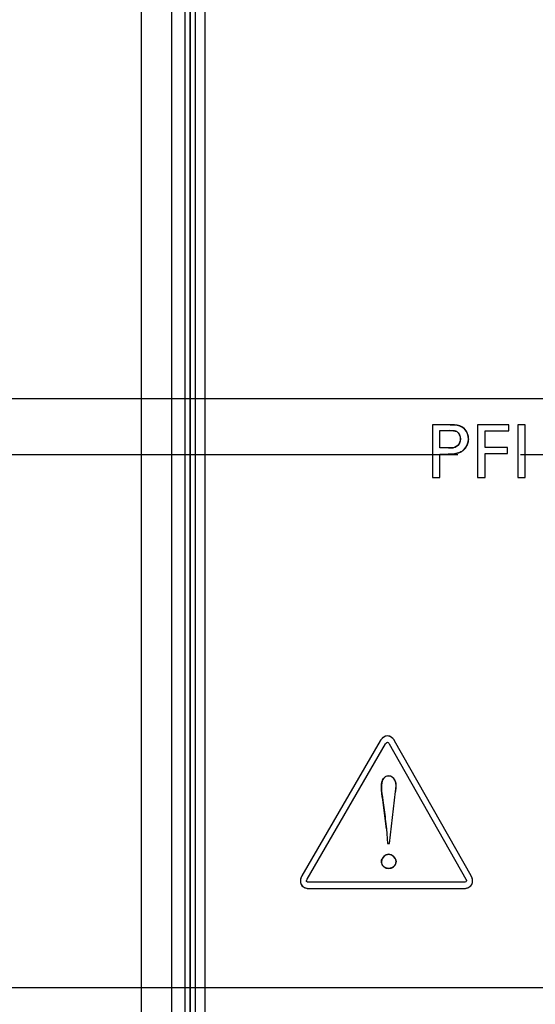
# Model space of a CAD drawing. Header units: inches. Extents: x 0 to 34, y 0 to 22.
# Tile 16 of 139: x 5.954 to 6.469, y 15.386 to 16.368. Entities that reach past the tile are written whole.
import ezdxf

# ---------------------------------------------------------------- set-up
doc = ezdxf.new("R2010")
doc.units = ezdxf.units.IN
doc.header["$LTSCALE"] = 1.87
doc.header["$MEASUREMENT"] = 0
doc.linetypes.add('CENTER', pattern=[0.6, 0.375, -0.075, 0.075, -0.075])
doc.layers.get('0').update_dxf_attribs({"linetype": 'CONTINUOUS'})
for name, color, linetype in [('02___PRT_ALL_AXES', 7, 'CONTINUOUS'), ('DEFAULT_1', 7, 'CENTER'), ('DIMENSIONS', 7, 'CONTINUOUS')]:
    doc.layers.add(name, color=color, linetype=linetype)
doc.styles.get("Standard").update_dxf_attribs({"font": 'txt', "width": 0.8})
doc.dimstyles.new('DIMSTYLE_1', dxfattribs={"dimtxt": 0.125, "dimasz": 0.18, "dimexe": 0.125, "dimexo": 0.0625, "dimgap": 0.03125, "dimtad": 0, "dimtih": 1, "dimtoh": 1, "dimdsep": 46, "dimtxsty": 'STANDARD', "dimblk": '_FILLED', "dimblk1": '_FILLED', "dimblk2": '_FILLED', "dimcen": 0.09, "dimazin": 2, "dimtp": 0.001, "dimtm": 0.001, "dimtfac": 1, "dimtofl": 0, "dimtmove": 0, "dimatfit": 3, "dimldrblk": '_FILLED', "dimfxl": 1, "dimtolj": 1, "dimarcsym": 0})

# ---------------------------------------------------------------- blocks, each defined once
blk = doc.blocks.new('*D14')
at = {"layer": 'DIMENSIONS', "color": 2, "linetype": 'CONTINUOUS'}
blk.add_line((7.22993, 17.80067), (5.38823, 17.80067), dxfattribs=at)
at = {"layer": 'DIMENSIONS', "color": 2, "linetype": 'CONTINUOUS', "insert": (5.32573, 17.86317), "char_height": 0.125, "width": 1.325, "attachment_point": 3, "line_spacing_factor": 0.9}
blk.add_mtext('88.11{\\ftxt.shx;\\W1.000000;\\H0.125000; }[3.469]', dxfattribs=at)
blk = doc.blocks.new('_FILLED')
at = {"color": 0, "linetype": 'BYBLOCK'}
blk.add_solid([(0, 0), (-1, 0.1736), (-1, -0.1736)], dxfattribs=at)
blk = doc.blocks.new('*D19')
at = {"layer": 'DIMENSIONS', "color": 2, "linetype": 'CONTINUOUS'}
for p, q in [((5.62383, 15.93363), (5.54962, 15.82427)), ((6.39145, 15.93363), (5.62383, 15.93363)), ((5.54962, 15.82427), (5.38823, 15.82427))]:
    blk.add_line(p, q, dxfattribs=at)
at = {"layer": 'DIMENSIONS', "color": 2, "linetype": 'CONTINUOUS', "insert": (5.32573, 15.88677), "char_height": 0.125, "width": 1.325, "attachment_point": 3, "line_spacing_factor": 0.9}
blk.add_mtext('40.69{\\ftxt.shx;\\W1.000000;\\H0.125000; }[1.602]', dxfattribs=at)
blk = doc.blocks.new('*D22')
at = {"layer": 'DIMENSIONS', "color": 2, "linetype": 'CONTINUOUS'}
blk.add_line((7.68522, 15.98946), (5.38823, 15.98946), dxfattribs=at)
at = {"layer": 'DIMENSIONS', "color": 2, "linetype": 'CONTINUOUS', "insert": (5.32573, 16.05196), "char_height": 0.125, "width": 1.325, "attachment_point": 3, "line_spacing_factor": 0.9}
blk.add_mtext('42.11{\\ftxt.shx;\\W1.000000;\\H0.125000; }[1.658]', dxfattribs=at)
blk = doc.blocks.new('*D26')
at = {"layer": 'DIMENSIONS', "color": 2, "linetype": 'CONTINUOUS'}
blk.add_line((8.07229, 15.75194), (8.07229, 13.64417), dxfattribs=at)
at = {"layer": 'DIMENSIONS', "color": 2, "linetype": 'CONTINUOUS', "insert": (8.00979, 13.58167), "char_height": 0.125, "width": 1.325, "attachment_point": 3, "rotation": 90, "line_spacing_factor": 0.9}
blk.add_mtext('50.71{\\ftxt.shx;\\W1.000000;\\H0.125000; }[1.997]', dxfattribs=at)
blk = doc.blocks.new('*D27')
at = {"layer": 'DIMENSIONS', "color": 2, "linetype": 'CONTINUOUS'}
blk.add_line((6.72329, 15.99613), (6.72329, 18.48817), dxfattribs=at)
at = {"layer": 'DIMENSIONS', "color": 2, "linetype": 'CONTINUOUS', "insert": (6.66079, 18.55067), "char_height": 0.125, "width": 1.225, "attachment_point": 1, "rotation": 90, "line_spacing_factor": 0.9}
blk.add_mtext('16.45{\\ftxt.shx;\\W1.000000;\\H0.125000; }[.648]', dxfattribs=at)
blk = doc.blocks.new('*D29')
at = {"layer": 'DIMENSIONS', "color": 2, "linetype": 'CONTINUOUS'}
blk.add_line((10.02389, 16.33599), (10.02389, 18.48817), dxfattribs=at)
at = {"layer": 'DIMENSIONS', "color": 2, "linetype": 'CONTINUOUS', "insert": (9.96139, 18.55067), "char_height": 0.125, "width": 1.425, "attachment_point": 1, "rotation": 90, "line_spacing_factor": 0.9}
blk.add_mtext('100.28{\\ftxt.shx;\\W1.000000;\\H0.125000; }[3.948]', dxfattribs=at)
blk = doc.blocks.new('*D30')
at = {"layer": 'DIMENSIONS', "color": 2, "linetype": 'CONTINUOUS'}
blk.add_line((11.88389, 16.33599), (11.88389, 18.48817), dxfattribs=at)
at = {"layer": 'DIMENSIONS', "color": 2, "linetype": 'CONTINUOUS', "insert": (11.82139, 18.55067), "char_height": 0.125, "width": 1.425, "attachment_point": 1, "rotation": 90, "line_spacing_factor": 0.9}
blk.add_mtext('147.53{\\ftxt.shx;\\W1.000000;\\H0.125000; }[5.808]', dxfattribs=at)
blk = doc.blocks.new('*D31')
at = {"layer": 'DIMENSIONS', "color": 2, "linetype": 'CONTINUOUS'}
blk.add_line((15.60389, 16.33599), (15.60389, 18.48817), dxfattribs=at)
at = {"layer": 'DIMENSIONS', "color": 2, "linetype": 'CONTINUOUS', "insert": (15.54139, 18.55067), "char_height": 0.125, "width": 1.425, "attachment_point": 1, "rotation": 90, "line_spacing_factor": 0.9}
blk.add_mtext('242.02{\\ftxt.shx;\\W1.000000;\\H0.125000; }[9.528]', dxfattribs=at)
blk = doc.blocks.new('*D32')
at = {"layer": 'DIMENSIONS', "color": 2, "linetype": 'CONTINUOUS'}
blk.add_line((9.49639, 15.40217), (5.38823, 15.40217), dxfattribs=at)
at = {"layer": 'DIMENSIONS', "color": 2, "linetype": 'CONTINUOUS', "insert": (5.32573, 15.46467), "char_height": 0.125, "width": 1.325, "attachment_point": 3, "line_spacing_factor": 0.9}
blk.add_mtext('27.19{\\ftxt.shx;\\W1.000000;\\H0.125000; }[1.071]', dxfattribs=at)

msp = doc.modelspace()

# ---------------------------------------------------------------- linework, layer by layer
at = {"color": 7, "linetype": 'CONTINUOUS'}
for p, q in [((6.07573, 17.69974), (6.07573, 14.4326)), ((6.10573, 17.69974), (6.10573, 14.4326)), ((6.11951, 14.44774), (6.11951, 17.68459)), ((6.12443, 14.44774), (6.12443, 17.68459)), ((6.12478, 14.44774), (6.12478, 17.68459)), ((6.1297, 14.44774), (6.1297, 17.68459)), ((6.36614, 15.96377), (6.36614, 15.91113)), ((6.38379, 15.96377), (6.36614, 15.96377)), ((6.41121, 15.96377), (6.41121, 15.91113)), ((6.44255, 15.96377), (6.41121, 15.96377)), ((6.44255, 15.95758), (6.44255, 15.96377)), ((6.45124, 15.96377), (6.45124, 15.91113)), ((6.45853, 15.96377), (6.45124, 15.96377)), ((6.45853, 15.91113), (6.45853, 15.96377)), ((6.37343, 15.94066), (6.37343, 15.95786)), ((6.37343, 15.95786), (6.38364, 15.95786)), ((6.41864, 15.94116), (6.41864, 15.95758)), ((6.41864, 15.95758), (6.44255, 15.95758)), ((6.38211, 15.94066), (6.37343, 15.94066)), ((6.37343, 15.91113), (6.37343, 15.93453)), ((6.37343, 15.93453), (6.38196, 15.93453)), ((6.44117, 15.94116), (6.41864, 15.94116)), ((6.41864, 15.91113), (6.41864, 15.93505)), ((6.41864, 15.93505), (6.44117, 15.93505)), ((6.44117, 15.93505), (6.44117, 15.94116)), ((6.36614, 15.91113), (6.37343, 15.91113)), ((6.41121, 15.91113), (6.41864, 15.91113)), ((6.45124, 15.91113), (6.45853, 15.91113)), ((6.31413, 15.64867), (6.23582, 15.5138)), ((6.24119, 15.51068), (6.3195, 15.64552)), ((6.32254, 15.64632), (6.32303, 15.6455)), ((6.32303, 15.6455), (6.39945, 15.51073)), ((6.40487, 15.51382), (6.32848, 15.64859)), ((6.32325, 15.54627), (6.32932, 15.598)), ((6.32029, 15.56086), (6.32151, 15.54627)), ((6.32151, 15.54627), (6.32325, 15.54627)), ((6.24075, 15.50983), (6.24119, 15.51068)), ((6.39763, 15.50756), (6.24295, 15.50756)), ((6.39859, 15.5076), (6.39763, 15.50756)), ((6.24295, 15.50132), (6.39763, 15.50132))]:
    msp.add_line(p, q, dxfattribs=at)
at = {"color": 40, "linetype": 'CONTINUOUS'}
for p, q in [((6.38682, 15.9578), (6.38364, 15.95786)), ((6.38813, 15.93481), (6.38196, 15.93453)), ((6.38211, 15.94066), (6.38585, 15.94075)), ((6.3195, 15.64552), (6.32, 15.64633)), ((6.32, 15.64633), (6.3206, 15.64695)), ((6.3206, 15.64695), (6.32127, 15.64718)), ((6.32127, 15.64718), (6.32194, 15.64695)), ((6.32194, 15.64695), (6.32254, 15.64632)), ((6.31533, 15.60242), (6.31548, 15.60598)), ((6.32979, 15.60206), (6.32932, 15.598)), ((6.32974, 15.60581), (6.32979, 15.60206)), ((6.31843, 15.57627), (6.31657, 15.58993)), ((6.32029, 15.56086), (6.31843, 15.57627)), ((6.24052, 15.509), (6.24075, 15.50983)), ((6.24065, 15.50829), (6.24052, 15.509)), ((6.24119, 15.50782), (6.24065, 15.50829)), ((6.24202, 15.5076), (6.24119, 15.50782)), ((6.24295, 15.50756), (6.24202, 15.5076)), ((6.39944, 15.50783), (6.39859, 15.5076)), ((6.39996, 15.50832), (6.39944, 15.50783)), ((6.39945, 15.51073), (6.39988, 15.50988)), ((6.39988, 15.50988), (6.4001, 15.50903)), ((6.4001, 15.50903), (6.39996, 15.50832))]:
    msp.add_line(p, q, dxfattribs=at)
at = {"color": 7, "linetype": 'CONTINUOUS'}
for centre, radius, start, end in [((6.32241, 15.64393), 0.00953, 144.35183, 150.18914), ((6.31991, 15.64372), 0.00986, 29.58906, 35.52692)]:
    msp.add_arc(centre, radius, start, end, dxfattribs=at)
for points, knots in [([(6.39814, 15.95954), (6.39572, 15.96217), (6.39026, 15.96382), (6.38527, 15.96377), (6.38379, 15.96377)], [0, 0, 0, 0, 0.706849, 1, 1, 1, 1]), ([(6.38364, 15.95786), (6.38591, 15.95786), (6.39144, 15.95808), (6.39428, 15.95236), (6.39428, 15.94963)], [0, 0, 0, 0, 0.454405, 1, 1, 1, 1]), ([(6.39428, 15.94963), (6.39428, 15.94669), (6.39094, 15.94045), (6.38477, 15.94066), (6.38211, 15.94066)], [0, 0, 0, 0, 0.524468, 1, 1, 1, 1]), ([(6.38196, 15.93453), (6.38657, 15.93453), (6.39276, 15.93474), (6.39715, 15.93836), (6.39785, 15.93906)], [0, 0, 0, 0, 0.822499, 1, 1, 1, 1]), ([(6.32232, 15.61376), (6.3201, 15.61376), (6.31543, 15.61009), (6.31533, 15.60501), (6.31533, 15.60242)], [0, 0, 0, 0, 0.461543, 1, 1, 1, 1]), ([(6.32932, 15.598), (6.32978, 15.60171), (6.33102, 15.60856), (6.32494, 15.61376), (6.32232, 15.61376)], [0, 0, 0, 0, 0.588832, 1, 1, 1, 1]), ([(6.31533, 15.60242), (6.31533, 15.59795), (6.31704, 15.58731), (6.31878, 15.57349), (6.32002, 15.56408), (6.32029, 15.56086)], [0, 0, 0, 0, 0.320132, 0.768618, 1, 1, 1, 1]), ([(6.31533, 15.5282), (6.31533, 15.52623), (6.31703, 15.52236), (6.32084, 15.52134), (6.32246, 15.52134)], [0, 0, 0, 0, 0.547954, 1, 1, 1, 1]), ([(6.32246, 15.52134), (6.32418, 15.52134), (6.32806, 15.52238), (6.32987, 15.52626), (6.32987, 15.5282)], [0, 0, 0, 0, 0.47071, 1, 1, 1, 1])]:
    msp.add_open_spline(points, degree=3, knots=knots, dxfattribs=at)
at = {"color": 40, "linetype": 'CONTINUOUS'}
for points, knots in [([(6.38379, 15.96377), (6.38527, 15.96377), (6.38712, 15.96379), (6.38904, 15.96358), (6.38945, 15.96352)], [0, 0, 0, 0, 0.78918, 1, 1, 1, 1]), ([(6.39195, 15.95555), (6.39148, 15.95606), (6.39073, 15.95669), (6.38988, 15.95709), (6.38962, 15.9572)], [0, 0, 0, 0, 0.701005, 1, 1, 1, 1]), ([(6.38914, 15.94149), (6.38943, 15.94161), (6.3904, 15.94209), (6.39126, 15.94282), (6.39179, 15.94341)], [0, 0, 0, 0, 0.297736, 1, 1, 1, 1]), ([(6.39785, 15.93906), (6.39715, 15.93836), (6.39578, 15.93723), (6.39424, 15.93643), (6.39355, 15.93614)], [0, 0, 0, 0, 0.569159, 1, 1, 1, 1]), ([(6.31627, 15.60912), (6.31641, 15.60944), (6.31686, 15.61032), (6.31748, 15.61114), (6.31794, 15.61162)], [0, 0, 0, 0, 0.362394, 1, 1, 1, 1]), ([(6.32692, 15.6116), (6.32764, 15.6109), (6.32829, 15.61001), (6.32876, 15.60909), (6.32879, 15.60903)], [0, 0, 0, 0, 0.938706, 1, 1, 1, 1]), ([(6.31957, 15.52185), (6.31894, 15.5221), (6.31816, 15.52253), (6.3175, 15.52312), (6.31735, 15.52328)], [0, 0, 0, 0, 0.759282, 1, 1, 1, 1]), ([(6.32774, 15.52328), (6.32762, 15.52316), (6.32694, 15.52255), (6.32613, 15.52211), (6.32543, 15.52185)], [0, 0, 0, 0, 0.180114, 1, 1, 1, 1])]:
    msp.add_open_spline(points, degree=3, knots=knots, dxfattribs=at)
for points in [[(6.38945, 15.96352), (6.39117, 15.96328), (6.39291, 15.96283), (6.39448, 15.96211)], [(6.38962, 15.9572), (6.38875, 15.95755), (6.38779, 15.95772), (6.38682, 15.9578)], [(6.39367, 15.95276), (6.39326, 15.95379), (6.39268, 15.95476), (6.39195, 15.95555)], [(6.39448, 15.96211), (6.39587, 15.96148), (6.39713, 15.96064), (6.39814, 15.95954)], [(6.39814, 15.95954), (6.39892, 15.95875), (6.39958, 15.95782), (6.40013, 15.95682)], [(6.40013, 15.95682), (6.40073, 15.95572), (6.40118, 15.95453), (6.4015, 15.9533)], [(6.4015, 15.9533), (6.40184, 15.95199), (6.40201, 15.95064), (6.40201, 15.94933)], [(6.39179, 15.94341), (6.39258, 15.94427), (6.39321, 15.94531), (6.39364, 15.94641)], [(6.39364, 15.94641), (6.39406, 15.94746), (6.39428, 15.94857), (6.39428, 15.94963)], [(6.39428, 15.94963), (6.39428, 15.95066), (6.39406, 15.95174), (6.39367, 15.95276)], [(6.40149, 15.94551), (6.40114, 15.94424), (6.40064, 15.94301), (6.39999, 15.94187)], [(6.40201, 15.94933), (6.40201, 15.94806), (6.40183, 15.94677), (6.40149, 15.94551)], [(6.38585, 15.94075), (6.38699, 15.94085), (6.38811, 15.94106), (6.38914, 15.94149)], [(6.39355, 15.93614), (6.39186, 15.93543), (6.39001, 15.93503), (6.38813, 15.93481)], [(6.39999, 15.94187), (6.39939, 15.94083), (6.39868, 15.93988), (6.39785, 15.93906)], [(6.31624, 15.65124), (6.31539, 15.65049), (6.31466, 15.64959), (6.31413, 15.64867)], [(6.31878, 15.65287), (6.31787, 15.65249), (6.31701, 15.65192), (6.31624, 15.65124)], [(6.32129, 15.65342), (6.32044, 15.65342), (6.31959, 15.65322), (6.31878, 15.65287)], [(6.32384, 15.65286), (6.32303, 15.65321), (6.32218, 15.65342), (6.32132, 15.65342)], [(6.32638, 15.65119), (6.32562, 15.65188), (6.32476, 15.65246), (6.32384, 15.65286)], [(6.32848, 15.64859), (6.32796, 15.64952), (6.32723, 15.65042), (6.32638, 15.65119)], [(6.31794, 15.61162), (6.31857, 15.61228), (6.31931, 15.61284), (6.32011, 15.61322)], [(6.32011, 15.61322), (6.32081, 15.61356), (6.32156, 15.61376), (6.32232, 15.61376)], [(6.32232, 15.61376), (6.32312, 15.61376), (6.3239, 15.61356), (6.32464, 15.61322)], [(6.32464, 15.61322), (6.32547, 15.61284), (6.32625, 15.61227), (6.32692, 15.6116)], [(6.31657, 15.58993), (6.31595, 15.59408), (6.31533, 15.59823), (6.31533, 15.60242)], [(6.31548, 15.60598), (6.31561, 15.60706), (6.31584, 15.60812), (6.31627, 15.60912)], [(6.32879, 15.60903), (6.3293, 15.608), (6.32959, 15.60692), (6.32974, 15.60581)], [(6.31592, 15.53068), (6.31633, 15.53158), (6.31694, 15.53244), (6.31767, 15.53318)], [(6.31767, 15.53318), (6.31839, 15.53391), (6.31922, 15.53451), (6.32009, 15.53492)], [(6.32009, 15.53492), (6.32086, 15.53529), (6.32167, 15.5355), (6.32246, 15.5355)], [(6.32246, 15.5355), (6.32329, 15.5355), (6.32414, 15.53528), (6.32496, 15.5349)], [(6.32496, 15.5349), (6.32588, 15.53448), (6.32675, 15.53386), (6.3275, 15.53311)], [(6.3275, 15.53311), (6.32824, 15.53238), (6.32886, 15.53153), (6.32928, 15.53063)], [(6.31533, 15.5282), (6.31533, 15.52902), (6.31554, 15.52986), (6.31592, 15.53068)], [(6.31587, 15.52553), (6.31552, 15.52639), (6.31533, 15.52731), (6.31533, 15.5282)], [(6.31735, 15.52328), (6.31672, 15.52391), (6.31622, 15.52469), (6.31587, 15.52553)], [(6.32246, 15.52134), (6.32149, 15.52134), (6.32049, 15.5215), (6.31957, 15.52185)], [(6.32543, 15.52185), (6.32448, 15.5215), (6.32345, 15.52134), (6.32246, 15.52134)], [(6.3293, 15.52556), (6.32894, 15.52471), (6.32841, 15.52392), (6.32774, 15.52328)], [(6.32928, 15.53063), (6.32965, 15.52984), (6.32987, 15.52901), (6.32987, 15.5282)], [(6.32987, 15.5282), (6.32987, 15.52732), (6.32967, 15.52641), (6.3293, 15.52556)], [(6.23582, 15.5138), (6.23528, 15.51287), (6.23487, 15.51179), (6.23463, 15.51067)], [(6.40603, 15.51068), (6.4058, 15.5118), (6.4054, 15.51289), (6.40487, 15.51382)], [(6.23463, 15.51067), (6.23442, 15.50966), (6.23435, 15.50863), (6.23446, 15.50764)], [(6.23446, 15.50764), (6.23457, 15.50676), (6.23482, 15.50591), (6.23525, 15.50517)], [(6.23525, 15.50517), (6.23567, 15.50443), (6.23627, 15.50379), (6.23698, 15.50326)], [(6.23698, 15.50326), (6.23777, 15.50266), (6.2387, 15.5022), (6.23966, 15.50187)], [(6.23966, 15.50187), (6.24075, 15.50151), (6.24189, 15.50132), (6.24295, 15.50132)], [(6.39763, 15.50132), (6.39869, 15.50132), (6.39983, 15.50151), (6.40091, 15.50187)], [(6.40091, 15.50187), (6.40188, 15.50219), (6.40281, 15.50266), (6.40361, 15.50326)], [(6.40361, 15.50326), (6.40432, 15.50379), (6.40492, 15.50443), (6.40536, 15.50517)], [(6.40536, 15.50517), (6.40579, 15.50591), (6.40605, 15.50676), (6.40616, 15.50764)], [(6.40616, 15.50764), (6.40628, 15.50863), (6.40623, 15.50967), (6.40603, 15.51068)]]:
    msp.add_open_spline(points, degree=3, dxfattribs=at)
at = {"color": 7, "linetype": 'CONTINUOUS'}
for points in [[(6.40201, 15.94933), (6.40201, 15.95297), (6.40068, 15.95693), (6.39814, 15.95954)], [(6.39785, 15.93906), (6.40047, 15.94167), (6.40201, 15.94564), (6.40201, 15.94933)], [(6.32131, 15.65342), (6.31876, 15.65342), (6.31619, 15.65163), (6.31466, 15.64949)], [(6.32793, 15.64945), (6.3264, 15.65161), (6.32386, 15.65342), (6.32131, 15.65342)], [(6.3195, 15.64552), (6.3199, 15.64622), (6.32046, 15.64718), (6.32127, 15.64718)], [(6.32127, 15.64718), (6.32178, 15.64718), (6.3222, 15.64679), (6.32254, 15.64632)], [(6.32246, 15.5355), (6.31906, 15.5355), (6.31533, 15.5316), (6.31533, 15.5282)], [(6.32987, 15.5282), (6.32987, 15.53167), (6.32593, 15.5355), (6.32246, 15.5355)], [(6.23582, 15.5138), (6.23437, 15.5113), (6.23381, 15.50767), (6.23525, 15.50517)], [(6.40536, 15.50517), (6.40681, 15.50767), (6.4063, 15.51131), (6.40487, 15.51382)], [(6.23525, 15.50517), (6.23668, 15.50268), (6.24008, 15.50132), (6.24295, 15.50132)], [(6.24065, 15.50829), (6.2404, 15.50875), (6.24053, 15.5093), (6.24075, 15.50983)], [(6.24295, 15.50756), (6.24215, 15.50756), (6.24107, 15.5076), (6.24065, 15.50829)], [(6.39763, 15.50132), (6.40051, 15.50132), (6.4039, 15.50269), (6.40536, 15.50517)], [(6.39996, 15.50832), (6.39971, 15.50786), (6.39917, 15.50768), (6.39859, 15.5076)], [(6.39945, 15.51073), (6.39986, 15.51002), (6.40035, 15.50904), (6.39996, 15.50832)]]:
    msp.add_open_spline(points, degree=3, dxfattribs=at)
at = {"layer": '02___PRT_ALL_AXES', "color": 7, "linetype": 'CONTINUOUS'}
msp.add_line((6.13896, 17.68204), (6.13896, 14.45156), dxfattribs=at)
at = {"layer": 'DEFAULT_1', "color": 7, "linetype": 'CENTER'}
msp.add_line((6.72329, 15.93363), (6.45395, 15.93363), dxfattribs=at)

# ---------------------------------------------------------------- dimensions: what is measured, and where the dimension line sits
at = {"layer": 'DIMENSIONS', "color": 2, "linetype": 'CONTINUOUS'}
for feature_location, offset, dtype, origin, picture, middle in [((10.02389, 16.33599), (0, 2.15218), 1, (6.07573, 16.27349), '*D29', (10.02389, 19.26317)), ((11.88389, 16.33599), (0, 2.15218), 1, (6.07573, 16.27349), '*D30', (11.88389, 19.26317)), ((15.60389, 16.33599), (0, 2.15218), 1, (6.07573, 16.27349), '*D31', (15.60389, 19.26317)), ((6.72329, 15.99613), (0, 2.49204), 1, (6.07573, 15.66429), '*D27', (6.72329, 19.16317)), ((7.22993, 17.80067), (-1.8417, 0), 0, (7.29243, 14.33167), '*D14', (4.66323, 17.80067)), ((7.68522, 15.98946), (-2.29699, 0), 0, (7.74772, 14.33167), '*D22', (4.66323, 15.98946)), ((6.39145, 15.93363), (-1.00322, -0.10936), 0, (6.45395, 14.33167), '*D19', (4.66323, 15.82427)), ((8.07229, 15.75194), (0, -2.10778), 1, (6.07573, 15.81444), '*D26', (8.07229, 12.91917)), ((9.49639, 15.40217), (-4.10815, 0), 0, (9.55889, 14.33167), '*D32', (4.66323, 15.40217))]:
    dim = msp.add_ordinate_dim(feature_location=feature_location, offset=offset, dtype=dtype, origin=origin, dimstyle='DIMSTYLE_1', dxfattribs=at)
    dim.commit()
    dim.dimension.update_dxf_attribs({"geometry": picture, "text_midpoint": middle})

doc.saveas('drawing.dxf')
